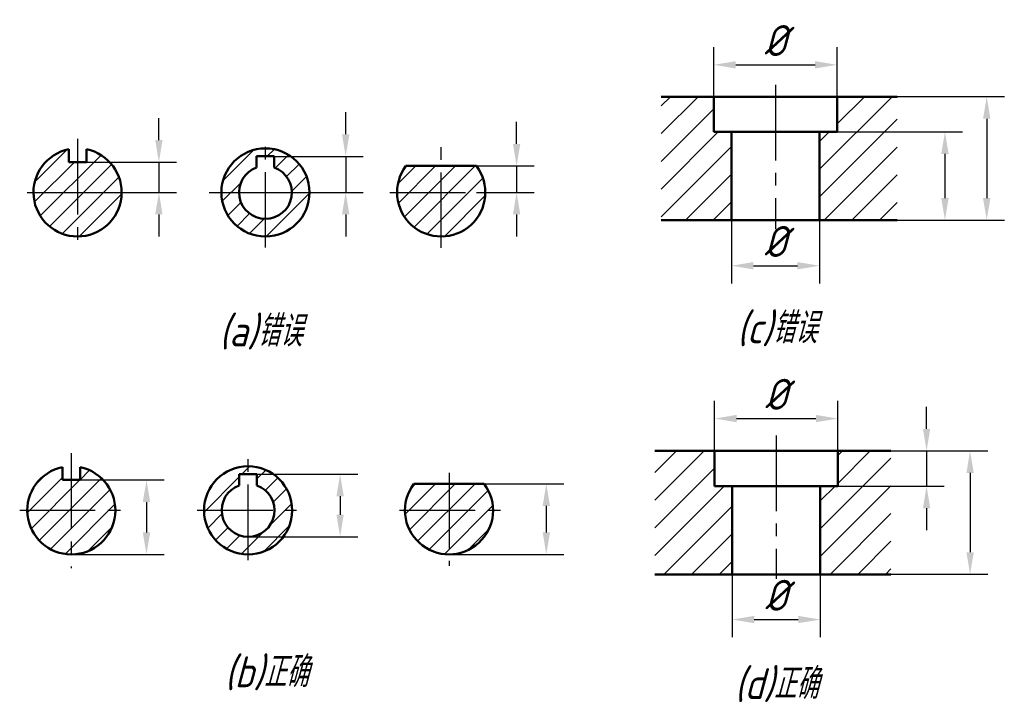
# Model space of a CAD drawing. Header units: millimetres. Extents: x 92 to 204, y 21 to 99.
import ezdxf

# ---------------------------------------------------------------- set-up
doc = ezdxf.new("R2010")
doc.units = ezdxf.units.MM
doc.header["$LTSCALE"] = 0.9
doc.linetypes.add('CENTER2', pattern=[28.575, 19.05, -3.175, 3.175, -3.175])
doc.layers.add('剖面线层', color=7, linetype='Continuous')
doc.layers.add('尺寸层', color=221, linetype='Continuous')
for name, color, linetype, lineweight in [('文字层', 227, 'Continuous', 20), ('点画线层', 3, 'CENTER2', 25), ('粗实线层', 1, 'Continuous', 50)]:
    doc.layers.add(name, color=color, linetype=linetype, lineweight=lineweight)
doc.styles.add('工程字体（斜）', font='gbeitc.shx', dxfattribs={"bigfont": 'gbcbig.shx'})
doc.styles.add('工程斜体', font='gbeitc.shx', dxfattribs={"bigfont": 'gbcbig.shx'})
doc.dimstyles.new('gb35', dxfattribs={"dimtxt": 3.5, "dimasz": 2.5, "dimexe": 2, "dimexo": 0, "dimgap": 1, "dimtad": 1, "dimdsep": 46, "dimtxsty": '工程字体（斜）', "dimcen": 0, "dimadec": 0, "dimazin": 0, "dimtfac": 1, "dimtmove": 0, "dimatfit": 3, "dimfxl": 0, "dimarcsym": 0})
pattern_1 = [(45, (-225.3956, -11.2503), (-1.571545, 1.571545), [])]

# ---------------------------------------------------------------- blocks, each defined once
blk = doc.blocks.new('*D14')
at = {"layer": 'Defpoints', "color": 0, "ltscale": 0.5}
for p in [(99.45, 83.28), (98.5, 79.84), (107.68, 79.84)]:
    blk.add_point(p, dxfattribs=at)
at = {"layer": '尺寸层', "color": 0, "lineweight": -2, "ltscale": 0.5}
for p, q in [((107.68, 85.78), (107.68, 88.28)), ((99.45, 83.28), (109.68, 83.28)), ((107.68, 83.28), (107.68, 79.84)), ((98.5, 79.84), (109.68, 79.84)), ((107.68, 77.34), (107.68, 74.84))]:
    blk.add_line(p, q, dxfattribs=at)
at = {"layer": '尺寸层', "color": 0, "ltscale": 0.5}
for points in [[(107.26, 85.78), (108.09, 85.78), (107.68, 83.28)], [(107.26, 77.34), (108.09, 77.34), (107.68, 79.84)]]:
    blk.add_solid(points, dxfattribs=at)
blk = doc.blocks.new('*D15')
at = {"layer": 'Defpoints', "color": 0, "ltscale": 0.5}
for p in [(120.77, 83.93), (119.77, 79.84), (128.87, 79.84)]:
    blk.add_point(p, dxfattribs=at)
at = {"layer": '尺寸层', "color": 0, "lineweight": -2, "ltscale": 0.5}
for p, q in [((128.87, 86.43), (128.87, 88.93)), ((120.77, 83.93), (130.87, 83.93)), ((128.87, 83.93), (128.87, 79.84)), ((119.77, 79.84), (130.87, 79.84)), ((128.87, 77.34), (128.87, 74.84))]:
    blk.add_line(p, q, dxfattribs=at)
at = {"layer": '尺寸层', "color": 0, "ltscale": 0.5}
for points in [[(128.45, 86.43), (129.29, 86.43), (128.87, 83.93)], [(128.45, 77.34), (129.29, 77.34), (128.87, 79.84)]]:
    blk.add_solid(points, dxfattribs=at)
blk = doc.blocks.new('*D16')
at = {"layer": 'Defpoints', "color": 0, "ltscale": 0.5}
for p in [(143.71, 82.84), (143.71, 79.84), (148.26, 79.84)]:
    blk.add_point(p, dxfattribs=at)
at = {"layer": '尺寸层', "color": 0, "lineweight": -2, "ltscale": 0.5}
for p, q in [((148.26, 85.34), (148.26, 87.84)), ((143.71, 82.84), (150.26, 82.84)), ((148.26, 82.84), (148.26, 79.84)), ((143.71, 79.84), (150.26, 79.84)), ((148.26, 77.34), (148.26, 74.84))]:
    blk.add_line(p, q, dxfattribs=at)
at = {"layer": '尺寸层', "color": 0, "ltscale": 0.5}
for points in [[(147.85, 85.34), (148.68, 85.34), (148.26, 82.84)], [(147.85, 77.34), (148.68, 77.34), (148.26, 79.84)]]:
    blk.add_solid(points, dxfattribs=at)
blk = doc.blocks.new('*D17')
at = {"layer": 'Defpoints', "color": 0, "ltscale": 0.5}
for p in [(144.59, 46.78), (140.59, 38.78), (151.63, 38.78)]:
    blk.add_point(p, dxfattribs=at)
at = {"layer": '尺寸层', "color": 0, "lineweight": -2, "ltscale": 0.5}
for p, q in [((144.59, 46.78), (153.63, 46.78)), ((151.63, 44.28), (151.63, 41.28)), ((140.59, 38.78), (153.63, 38.78))]:
    blk.add_line(p, q, dxfattribs=at)
at = {"layer": '尺寸层', "color": 0, "ltscale": 0.5}
for points in [[(151.22, 44.28), (152.05, 44.28), (151.63, 46.78)], [(151.22, 41.28), (152.05, 41.28), (151.63, 38.78)]]:
    blk.add_solid(points, dxfattribs=at)
blk = doc.blocks.new('*D18')
at = {"layer": 'Defpoints', "color": 0, "ltscale": 0.5}
for p in [(117.8, 47.87), (117.8, 40.78), (128.24, 40.78)]:
    blk.add_point(p, dxfattribs=at)
at = {"layer": '尺寸层', "color": 0, "lineweight": -2, "ltscale": 0.5}
for p, q in [((117.8, 47.87), (130.24, 47.87)), ((128.24, 45.37), (128.24, 43.28)), ((117.8, 40.78), (130.24, 40.78))]:
    blk.add_line(p, q, dxfattribs=at)
at = {"layer": '尺寸层', "color": 0, "ltscale": 0.5}
for points in [[(127.82, 45.37), (128.65, 45.37), (128.24, 47.87)], [(127.82, 43.28), (128.65, 43.28), (128.24, 40.78)]]:
    blk.add_solid(points, dxfattribs=at)
blk = doc.blocks.new('*D19')
at = {"layer": 'Defpoints', "color": 0, "ltscale": 0.5}
for p in [(98.74, 47.22), (97.74, 38.78), (106.27, 38.78)]:
    blk.add_point(p, dxfattribs=at)
at = {"layer": '尺寸层', "color": 0, "lineweight": -2, "ltscale": 0.5}
for p, q in [((98.74, 47.22), (108.27, 47.22)), ((106.27, 44.72), (106.27, 41.28)), ((97.74, 38.78), (108.27, 38.78))]:
    blk.add_line(p, q, dxfattribs=at)
at = {"layer": '尺寸层', "color": 0, "ltscale": 0.5}
for points in [[(105.85, 44.72), (106.69, 44.72), (106.27, 47.22)], [(105.85, 41.28), (106.69, 41.28), (106.27, 38.78)]]:
    blk.add_solid(points, dxfattribs=at)
blk = doc.blocks.new('*D20')
at = {"layer": 'Defpoints', "color": 0, "ltscale": 0.5}
for p in [(184.72, 54.19), (170.72, 50.52), (184.72, 50.52)]:
    blk.add_point(p, dxfattribs=at)
at = {"layer": '尺寸层', "color": 0, "lineweight": -2, "ltscale": 0.5}
for p, q in [((170.72, 50.52), (170.72, 56.19)), ((184.72, 50.52), (184.72, 56.19)), ((173.22, 54.19), (182.22, 54.19))]:
    blk.add_line(p, q, dxfattribs=at)
at = {"layer": '尺寸层', "color": 0, "ltscale": 0.5}
for points in [[(173.22, 54.6), (173.22, 53.77), (170.72, 54.19)], [(182.22, 54.6), (182.22, 53.77), (184.72, 54.19)]]:
    blk.add_solid(points, dxfattribs=at)
at = {"layer": '尺寸层', "color": 0, "ltscale": 0.5, "insert": (177.72, 56.94), "char_height": 3.5, "attachment_point": 5, "style": '工程字体（斜）'}
blk.add_mtext('%%c', dxfattribs=at)
blk = doc.blocks.new('*D21')
at = {"layer": 'Defpoints', "color": 0, "ltscale": 0.5}
for p in [(172.72, 36.52), (182.72, 36.52), (182.72, 31.39)]:
    blk.add_point(p, dxfattribs=at)
at = {"layer": '尺寸层', "color": 0, "lineweight": -2, "ltscale": 0.5}
for p, q in [((172.72, 36.52), (172.72, 29.39)), ((182.72, 36.52), (182.72, 29.39)), ((175.22, 31.39), (180.22, 31.39))]:
    blk.add_line(p, q, dxfattribs=at)
at = {"layer": '尺寸层', "color": 0, "ltscale": 0.5}
for points in [[(175.22, 31.81), (175.22, 30.98), (172.72, 31.39)], [(180.22, 31.81), (180.22, 30.98), (182.72, 31.39)]]:
    blk.add_solid(points, dxfattribs=at)
at = {"layer": '尺寸层', "color": 0, "ltscale": 0.5, "insert": (177.72, 34.14), "char_height": 3.5, "attachment_point": 5, "style": '工程字体（斜）'}
blk.add_mtext('%%c', dxfattribs=at)
blk = doc.blocks.new('*D22')
at = {"layer": 'Defpoints', "color": 0, "ltscale": 0.5}
for p in [(184.63, 94.31), (170.63, 90.65), (184.63, 90.65)]:
    blk.add_point(p, dxfattribs=at)
at = {"layer": '尺寸层', "color": 0, "lineweight": -2, "ltscale": 0.5}
for p, q in [((170.63, 90.65), (170.63, 96.31)), ((184.63, 90.65), (184.63, 96.31)), ((173.13, 94.31), (182.13, 94.31))]:
    blk.add_line(p, q, dxfattribs=at)
at = {"layer": '尺寸层', "color": 0, "ltscale": 0.5}
for points in [[(173.13, 94.73), (173.13, 93.9), (170.63, 94.31)], [(182.13, 94.73), (182.13, 93.9), (184.63, 94.31)]]:
    blk.add_solid(points, dxfattribs=at)
at = {"layer": '尺寸层', "color": 0, "ltscale": 0.5, "insert": (177.63, 97.06), "char_height": 3.5, "attachment_point": 5, "style": '工程字体（斜）'}
blk.add_mtext('%%c', dxfattribs=at)
blk = doc.blocks.new('*D23')
at = {"layer": 'Defpoints', "color": 0, "ltscale": 0.5}
for p in [(172.63, 76.65), (182.63, 76.65), (182.63, 71.52)]:
    blk.add_point(p, dxfattribs=at)
at = {"layer": '尺寸层', "color": 0, "lineweight": -2, "ltscale": 0.5}
for p, q in [((172.63, 76.65), (172.63, 69.52)), ((182.63, 76.65), (182.63, 69.52)), ((175.13, 71.52), (180.13, 71.52))]:
    blk.add_line(p, q, dxfattribs=at)
at = {"layer": '尺寸层', "color": 0, "ltscale": 0.5}
for points in [[(175.13, 71.94), (175.13, 71.11), (172.63, 71.52)], [(180.13, 71.94), (180.13, 71.11), (182.63, 71.52)]]:
    blk.add_solid(points, dxfattribs=at)
at = {"layer": '尺寸层', "color": 0, "ltscale": 0.5, "insert": (177.63, 74.27), "char_height": 3.5, "attachment_point": 5, "style": '工程字体（斜）'}
blk.add_mtext('%%c', dxfattribs=at)
blk = doc.blocks.new('*D24')
at = {"layer": 'Defpoints', "color": 0, "ltscale": 0.5}
for p in [(184.72, 50.52), (184.72, 46.52), (194.78, 46.52)]:
    blk.add_point(p, dxfattribs=at)
at = {"layer": '尺寸层', "color": 0, "lineweight": -2, "ltscale": 0.5}
for p, q in [((194.78, 53.02), (194.78, 55.52)), ((184.72, 50.52), (196.78, 50.52)), ((194.78, 50.52), (194.78, 46.52)), ((184.72, 46.52), (196.78, 46.52)), ((194.78, 44.02), (194.78, 41.52))]:
    blk.add_line(p, q, dxfattribs=at)
at = {"layer": '尺寸层', "color": 0, "ltscale": 0.5}
for points in [[(194.36, 53.02), (195.19, 53.02), (194.78, 50.52)], [(194.36, 44.02), (195.19, 44.02), (194.78, 46.52)]]:
    blk.add_solid(points, dxfattribs=at)
blk = doc.blocks.new('*D25')
at = {"layer": 'Defpoints', "color": 0, "ltscale": 0.5}
for p in [(190.73, 50.52), (190.73, 36.52), (199.71, 36.52)]:
    blk.add_point(p, dxfattribs=at)
at = {"layer": '尺寸层', "color": 0, "lineweight": -2, "ltscale": 0.5}
for p, q in [((190.73, 50.52), (201.71, 50.52)), ((199.71, 48.02), (199.71, 39.02)), ((190.73, 36.52), (201.71, 36.52))]:
    blk.add_line(p, q, dxfattribs=at)
at = {"layer": '尺寸层', "color": 0, "ltscale": 0.5}
for points in [[(199.3, 48.02), (200.13, 48.02), (199.71, 50.52)], [(199.3, 39.02), (200.13, 39.02), (199.71, 36.52)]]:
    blk.add_solid(points, dxfattribs=at)
blk = doc.blocks.new('*D26')
at = {"layer": 'Defpoints', "color": 0, "ltscale": 0.5}
for p in [(184.63, 86.7), (191.44, 76.7), (196.86, 76.7)]:
    blk.add_point(p, dxfattribs=at)
at = {"layer": '尺寸层', "color": 0, "lineweight": -2, "ltscale": 0.5}
for p, q in [((184.63, 86.7), (198.86, 86.7)), ((196.86, 84.2), (196.86, 79.2)), ((191.44, 76.7), (198.86, 76.7))]:
    blk.add_line(p, q, dxfattribs=at)
at = {"layer": '尺寸层', "color": 0, "ltscale": 0.5}
for points in [[(196.44, 84.2), (197.28, 84.2), (196.86, 86.7)], [(196.44, 79.2), (197.28, 79.2), (196.86, 76.7)]]:
    blk.add_solid(points, dxfattribs=at)
blk = doc.blocks.new('*D27')
at = {"layer": 'Defpoints', "color": 0, "ltscale": 0.5}
for p in [(191.44, 90.7), (191.44, 76.7), (201.6, 76.7)]:
    blk.add_point(p, dxfattribs=at)
at = {"layer": '尺寸层', "color": 0, "lineweight": -2, "ltscale": 0.5}
for p, q in [((191.44, 90.7), (203.6, 90.7)), ((201.6, 88.2), (201.6, 79.2)), ((191.44, 76.7), (203.6, 76.7))]:
    blk.add_line(p, q, dxfattribs=at)
at = {"layer": '尺寸层', "color": 0, "ltscale": 0.5}
for points in [[(201.18, 88.2), (202.02, 88.2), (201.6, 90.7)], [(201.18, 79.2), (202.02, 79.2), (201.6, 76.7)]]:
    blk.add_solid(points, dxfattribs=at)
blk = doc.blocks.new('d')
at = {"layer": '剖面线层', "ltscale": 0.5}
h = blk.add_hatch(dxfattribs=at)
h.set_pattern_fill('ANSI31', scale=0.5, style=0)
h.set_pattern_definition([(45, (-239.9156, -5.5291), (-1.122532, 1.122532), [])])
h.paths.add_polyline_path([(-131.946, 68.588, 1), (-121.946, 68.588)])
h.paths.add_polyline_path([(-121.946, 68.588, 0.356394), (-125.946, 73.487), (-125.946, 72.034), (-127.946, 72.034), (-127.946, 73.487, 0.356394), (-131.946, 68.588)])
h = blk.add_hatch(dxfattribs=at)
h.set_pattern_fill('ANSI31', scale=0.5, style=0)
h.set_pattern_definition([(45, (-236.6473, -5.5291), (-1.122532, 1.122532), [])])
h.paths.add_polyline_path([(-102.628, 68.588), (-100.628, 68.588, 1), (-110.628, 68.588), (-108.628, 68.588, -0.3178372), (-106.628, 71.416), (-106.628, 72.683), (-104.628, 72.683), (-104.628, 71.416, -0.3178372)])
h.paths.add_polyline_path([(-100.628, 68.588), (-100.628, 68.588), (-102.628, 68.588, -1), (-108.628, 68.588), (-110.628, 68.588, 1)])
h = blk.add_hatch(dxfattribs=at)
h.set_pattern_fill('ANSI31', scale=0.5, style=0)
h.set_pattern_definition([(45, (-234.408, -5.5291), (-1.122532, 1.122532), [])])
h.paths.add_polyline_path([(-80.69, 68.588), (-90.69, 68.588, 1)])
h.paths.add_polyline_path([(-80.69, 68.588, 0.1622136), (-81.689, 71.587), (-89.69, 71.587, 0.1622136), (-90.69, 68.588)])
h = blk.add_hatch(dxfattribs=at)
h.set_pattern_fill('ANSI31', scale=0.5, style=0)
h.set_pattern_definition([(45, (-295.4174, -41.5871), (-1.122532, 1.122532), [])])
h.paths.add_polyline_path([(-132.657, 32.53, 1.0004524), (-122.657, 32.53)])
h.paths.add_polyline_path([(-128.657, 35.973), (-128.657, 37.427, 0.3562665), (-132.657, 32.53), (-122.657, 32.53, 0.3562665), (-126.657, 37.427), (-126.657, 35.973)])
h = blk.add_hatch(dxfattribs=at)
h.set_pattern_fill('ANSI31', scale=0.5, style=0)
h.set_pattern_definition([(45, (-293.4071, -41.5871), (-1.122532, 1.122532), [])])
h.paths.add_polyline_path([(-112.596, 32.53), (-110.596, 32.53, -0.3176298), (-108.596, 35.356), (-108.596, 36.623), (-106.596, 36.623), (-106.596, 35.356, -0.3176298), (-104.596, 32.53), (-102.596, 32.53, 0.9995478)])
h.paths.add_polyline_path([(-102.596, 32.528, 0.0001131), (-102.596, 32.53), (-104.596, 32.53, -1.0007541), (-110.596, 32.53), (-112.596, 32.53, 1.0002262)])
h = blk.add_hatch(dxfattribs=at)
h.set_pattern_fill('ANSI31', scale=0.5, style=0)
h.set_pattern_definition([(45, (-288.3107, -41.5871), (-1.122532, 1.122532), [])])
h.paths.add_polyline_path([(-79.801, 32.53), (-89.801, 32.53, 1.0004524)])
h.paths.add_polyline_path([(-88.802, 35.527, 0.1620976), (-89.801, 32.53), (-79.801, 32.53, 0.1620976), (-80.801, 35.527)])
at = {"layer": '尺寸层', "ltscale": 0.5}
h = blk.add_hatch(dxfattribs=at)
h.set_pattern_fill('ANSI31', scale=0.7, style=0)
h.set_pattern_definition(pattern_1)
h.paths.add_polyline_path([(-52.766, 75.448), (-54.766, 75.448), (-54.766, 79.448), (-60.734, 79.448), (-60.734, 65.448), (-52.766, 65.448)])
h.paths.add_polyline_path([(-33.96, 79.448), (-40.766, 79.448), (-40.766, 75.448), (-42.766, 75.448), (-42.766, 65.448), (-33.96, 65.448)])
h = blk.add_hatch(dxfattribs=at)
h.set_pattern_fill('ANSI31', scale=0.7, style=0)
h.set_pattern_definition(pattern_1)
h.paths.add_polyline_path([(-52.681, 35.267), (-54.681, 35.267), (-54.681, 39.267), (-61.442, 39.267), (-61.442, 25.267), (-52.681, 25.267)])
h.paths.add_polyline_path([(-34.667, 39.267), (-40.681, 39.267), (-40.681, 35.267), (-42.681, 35.267), (-42.681, 25.267), (-34.667, 25.267)])
at = {"layer": '点画线层', "color": 7, "ltscale": 0.5}
for p, q in [((-47.766, 80.8), (-47.766, 64.402)), ((-105.628, 62.331), (-105.628, 75.141)), ((-126.946, 74.649), (-126.946, 62.318)), ((-85.69, 62.288), (-85.69, 74.032)), ((-132.673, 68.588), (-121.126, 68.588)), ((-112.028, 68.588), (-99.688, 68.588)), ((-91.521, 68.588), (-79.807, 68.588)), ((-47.681, 41.024), (-47.681, 24.769)), ((-107.596, 26.889), (-107.596, 39.447)), ((-127.657, 39.014), (-127.657, 25.985)), ((-84.801, 36.785), (-84.801, 26.236)), ((-133.508, 32.53), (-122.05, 32.53)), ((-113.375, 32.53), (-102.091, 32.53)), ((-90.402, 32.53), (-78.878, 32.53))]:
    blk.add_line(p, q, dxfattribs=at)
at = {"layer": '粗实线层', "color": 7, "ltscale": 0.5}
for p, q in [((-54.766, 79.448), (-60.734, 79.448)), ((-54.766, 79.448), (-40.766, 79.448)), ((-54.766, 79.448), (-54.766, 75.448)), ((-40.766, 75.448), (-40.766, 79.448)), ((-40.766, 79.448), (-33.96, 79.448)), ((-33.96, 79.448), (-33.96, 79.448)), ((-54.766, 75.448), (-40.766, 75.448)), ((-54.766, 75.448), (-52.766, 75.448)), ((-52.766, 75.448), (-52.766, 65.448)), ((-42.766, 65.448), (-42.766, 75.448)), ((-42.766, 75.448), (-40.766, 75.448)), ((-127.946, 73.487), (-127.946, 72.034)), ((-125.946, 72.034), (-125.946, 73.487)), ((-106.628, 72.683), (-106.628, 71.416)), ((-106.628, 72.683), (-104.628, 72.683)), ((-104.628, 72.683), (-104.628, 71.416)), ((-127.946, 72.034), (-125.946, 72.034)), ((-89.69, 71.587), (-81.689, 71.587)), ((-52.766, 65.448), (-60.734, 65.448)), ((-52.766, 65.448), (-42.766, 65.448)), ((-52.766, 65.448), (-42.766, 65.448)), ((-42.766, 65.448), (-33.96, 65.448)), ((-54.681, 39.267), (-61.442, 39.267)), ((-54.681, 39.267), (-40.681, 39.267)), ((-54.681, 39.267), (-54.681, 35.267)), ((-40.681, 35.267), (-40.681, 39.267)), ((-40.681, 39.267), (-34.667, 39.267)), ((-128.657, 37.427), (-128.657, 35.973)), ((-126.657, 35.973), (-126.657, 37.427)), ((-128.657, 35.973), (-126.657, 35.973)), ((-108.596, 36.623), (-108.596, 35.356)), ((-108.596, 36.623), (-106.596, 36.623)), ((-106.596, 36.623), (-106.596, 35.356)), ((-88.802, 35.527), (-80.801, 35.527)), ((-54.681, 35.267), (-40.681, 35.267)), ((-54.681, 35.267), (-52.681, 35.267)), ((-52.681, 35.267), (-52.681, 25.267)), ((-42.681, 25.267), (-42.681, 35.267)), ((-42.681, 35.267), (-40.681, 35.267)), ((-52.681, 25.267), (-61.442, 25.267)), ((-52.681, 25.267), (-42.681, 25.267)), ((-52.681, 25.267), (-42.681, 25.267)), ((-42.681, 25.267), (-34.667, 25.267))]:
    blk.add_line(p, q, dxfattribs=at)
for centre in [(-105.628, 68.588), (-107.596, 32.528)]:
    blk.add_circle(centre, 5, dxfattribs=at)
for centre, radius, start, end in [((-126.946, 68.588), 5, 101.53696, 78.46304), ((-85.69, 68.588), 5, 143.1444, 36.8556), ((-105.628, 68.588), 3, 109.47122, 70.52878), ((-127.657, 32.528), 5, 101.53696, 78.46304), ((-107.596, 32.528), 3, 109.47122, 70.52878), ((-84.801, 32.528), 5, 143.1444, 36.8556)]:
    blk.add_arc(centre, radius, start, end, dxfattribs=at)
at = {"layer": '文字层', "color": 7, "ltscale": 0.5, "char_height": 3.5, "attachment_point": 1, "style": '工程斜体'}
for s, insert, width in [('(a)错误', (-110.874, 54.613), 17.08995), ('(c)错误', (-52.124, 54.975), 9.86133), ('(b)正确', (-110.251, 15.96), 13.44727), ('(d)正确', (-52.395, 14.623), 10.98194)]:
    blk.add_mtext(s, dxfattribs=dict(at, insert=insert, width=width))
at = {"layer": '尺寸层', "color": 7, "ltscale": 0.5}
for base, p1, p2, picture, middle in [((-40.766, 83.064), (-54.766, 79.395), (-40.766, 79.395), '*D22', (-47.766, 85.814)), ((-42.766, 60.272), (-52.766, 65.395), (-42.766, 65.395), '*D23', (-47.766, 63.022)), ((-40.681, 42.936), (-54.681, 39.267), (-40.681, 39.267), '*D20', (-47.681, 45.686)), ((-42.681, 20.144), (-52.681, 25.267), (-42.681, 25.267), '*D21', (-47.681, 22.894))]:
    dim = blk.add_linear_dim(base=base, p1=p1, p2=p2, text='%%c', dimstyle='gb35', dxfattribs=at)
    dim.commit()
    dim.dimension.update_dxf_attribs({"geometry": picture, "text_midpoint": middle, "insert": (-225.396, -11.25)})
for base, p1, p2, picture, middle in [((-23.796, 65.448), (-33.96, 79.448), (-33.96, 65.448), '*D27', (-23.796, 72.448)), ((-28.536, 65.448), (-40.766, 75.448), (-33.96, 65.448), '*D26', (-28.536, 70.448)), ((-30.618, 35.267), (-40.681, 39.267), (-40.681, 35.267), '*D24', (-30.618, 37.267)), ((-25.682, 25.267), (-34.667, 39.267), (-34.667, 25.267), '*D25', (-25.682, 32.267)), ((-97.16, 29.528), (-107.596, 36.623), (-107.596, 29.528), '*D18', (-97.16, 33.075)), ((-73.761, 27.528), (-80.801, 35.527), (-84.801, 27.528), '*D17', (-73.761, 31.527))]:
    dim = blk.add_linear_dim(base=base, p1=p1, p2=p2, angle=90, text=' ', dimstyle='gb35', dxfattribs=at)
    dim.commit()
    dim.dimension.update_dxf_attribs({"geometry": picture, "text_midpoint": middle, "insert": (-225.396, -11.25)})
for base, p1, p2, picture, middle in [((-96.524, 68.588), (-104.628, 72.683), (-105.628, 68.588), '*D15', (-96.524, 70.636)), ((-117.718, 68.588), (-125.946, 72.034), (-126.899, 68.588), '*D14', (-117.718, 70.311)), ((-77.134, 68.588), (-81.689, 71.587), (-81.689, 68.588), '*D16', (-77.134, 70.087)), ((-119.124, 27.528), (-126.657, 35.973), (-127.657, 27.528), '*D19', (-119.124, 31.751))]:
    dim = blk.add_linear_dim(base=base, p1=p1, p2=p2, angle=90, text=' ', dimstyle='gb35', dxfattribs=at)
    dim.commit()
    dim.dimension.update_dxf_attribs({"geometry": picture, "text_midpoint": middle, "dimtype": 128, "insert": (-225.396, -11.25)})

msp = doc.modelspace()

# ---------------------------------------------------------------- block references
at = {"layer": '尺寸层', "color": 7}
msp.add_blockref('d', (225.4, 11.25), dxfattribs=at)

doc.saveas('drawing.dxf')
